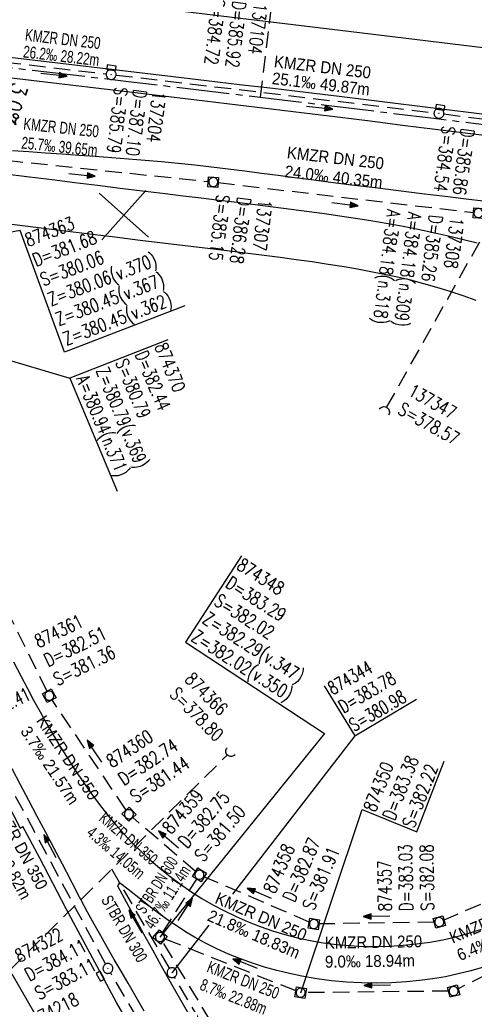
# Model space of a CAD drawing. Header units: millimetres. Extents: x -519 to 616, y -483 to 277.
# Tile 15 of 26: x 75 to 144, y -310 to -161. Entities that reach past the tile are written whole.
import ezdxf

# ---------------------------------------------------------------- set-up
doc = ezdxf.new("R2010")
doc.units = ezdxf.units.MM
doc.header["$LTSCALE"] = 10
for name, pattern in [('ACHSE', [5.5, 4, -0.5, 0.5, -0.5]), ('LT00', [0]), ('LT17', [0.15, 0.1, -0.05]), ('STRICHLINIE2', [0.375, 0.25, -0.125])]:
    doc.linetypes.add(name, pattern=pattern)
for name, color, linetype in [('--EK_000-Halt-Pfeil', 4, 'LT00'), ('--EK_000-Halt-Text', 140, 'LT00'), ('--EK_000-Haltung', 7, 'STRICHLINIE2'), ('--EK_000-Schacht-Text', 5, 'LT00'), ('--EK_01-Schacht-Text', 5, 'LT00'), ('--EK_04-Schacht-Text', 5, 'LT00'), ('--EK_07-Halt-Pfeil', 4, 'LT00'), ('--EK_07-Halt-Text', 140, 'LT00'), ('--EK_07-Haltung', 7, 'STRICHLINIE2'), ('--EK_07-Schacht-Text', 5, 'LT00'), ('--EK_08-Halt-Pfeil', 4, 'LT00'), ('--EK_08-Halt-Text', 140, 'LT00'), ('--EK_08-Haltung', 7, 'STRICHLINIE2'), ('--EK_08-Schacht-Text', 5, 'LT00'), ('--EK_10-Halt-Pfeil', 4, 'LT00'), ('--EK_10-Halt-Text', 140, 'LT00'), ('--EK_10-Haltung', 7, 'STRICHLINIE2'), ('--EK_10-Schacht-Text', 5, 'LT00'), ('--EK_12-Halt-Pfeil', 4, 'LT00'), ('--EK_12-Halt-Text', 140, 'LT00'), ('--EK_12-Haltung', 7, 'STRICHLINIE2'), ('--EK_12-Schacht-Text', 5, 'LT00'), ('--EK_13-Haltung', 7, 'STRICHLINIE2'), ('--EK_13-Schacht-Text', 5, 'LT00'), ('--EK_A-TEXT-KILOMETER', 30, 'LT17'), ('--EK_FBR', 2, 'LT00'), ('--EK_Haltung-nachrichtlich', 81, 'STRICHLINIE2'), ('-AX-020', 30, 'ACHSE'), ('-QUE-20W', 11, 'Continuous'), ('V_KA_MULD', 182, 'LT00'), ('V_KA_PRUF', 182, 'LT00'), ('V_P_SK', 182, 'LT00'), ('V_P_UK_DL', 182, 'LT00'), ('V_RASTER_75', 121, 'LT00')]:
    doc.layers.add(name, color=color, linetype=linetype)
doc.styles.add('Haltungsbeschriftung', font='arial.ttf', dxfattribs={"width": 0.75})
doc.styles.add('ROMANS', font='ROMANS.shx', dxfattribs={"width": 0.8})
doc.styles.add('schachtbeschriftung', font='romans.shx', dxfattribs={"width": 0.75, "height": 0.2})

# ---------------------------------------------------------------- blocks, each defined once
blk = doc.blocks.new('SYMB0652')
at = {"color": 0, "linetype": 'ByBlock'}
blk.add_lwpolyline([(-0.15, -0.075), (0.15, -0.075), (0.15, 0.075), (-0.15, 0.075), (-0.15, -0.075)], dxfattribs=at)
blk = doc.blocks.new('SYMB0003')
at = {"color": 0, "linetype": 'ByBlock'}
for p, q in [((-0.015712, 0), (0.010166, 0.012015)), ((0, -0.021257), (-0.015712, 0)), ((0.010166, 0.012015), (0, -0.021257))]:
    blk.add_line(p, q, dxfattribs=at)
for points in [[(-0.031395, 0.499013), (-0.093691, 0.491144), (-0.154509, 0.475528), (-0.21289, 0.452414), (-0.267913, 0.422164), (-0.318712, 0.385257), (-0.364484, 0.342274), (-0.404509, 0.293893), (-0.438154, 0.240877), (-0.464888, 0.184062), (-0.484292, 0.124345), (-0.496058, 0.062667), (-0.5, 0)], [(-0.5, 0), (-0.496058, -0.062667), (-0.484292, -0.124345), (-0.464888, -0.184062), (-0.438154, -0.240877), (-0.404509, -0.293893), (-0.364485, -0.342274), (-0.318712, -0.385257), (-0.267914, -0.422164), (-0.21289, -0.452414), (-0.154509, -0.475529), (-0.093691, -0.491144), (-0.031395, -0.499014), (0.031395, -0.499014)], [(0.5, 0), (0.496057, 0.062667), (0.484292, 0.124345), (0.464888, 0.184062), (0.438153, 0.240877), (0.404509, 0.293893), (0.364484, 0.342274), (0.318712, 0.385257), (0.267913, 0.422164), (0.21289, 0.452414), (0.154509, 0.475528), (0.093691, 0.491144), (0.031395, 0.499013), (-0.031395, 0.499013)], [(0.031395, -0.499014), (0.093691, -0.491144), (0.154509, -0.475529), (0.21289, -0.452414), (0.267914, -0.422164), (0.318712, -0.385257), (0.364485, -0.342274), (0.404509, -0.293893), (0.438154, -0.240877), (0.464889, -0.184062), (0.484292, -0.124345), (0.496058, -0.062667), (0.5, 0)]]:
    blk.add_lwpolyline(points, dxfattribs=at)
blk = doc.blocks.new('SYMB1210')
at = {"color": 0, "linetype": 'ByBlock'}
blk.add_line((0.018815, -0.179014), (0.055623, -0.17119), dxfattribs=at)
for points in [[(-0.2, -0.2), (-0.2, 0.2), (0.2, 0.2), (0.2, -0.2), (-0.2, -0.2)], [(0.018815, 0.179014), (-0.018815, 0.179014), (-0.055623, 0.17119), (-0.09, 0.155885), (-0.120444, 0.133766), (-0.145623, 0.105801), (-0.164438, 0.073213), (-0.176067, 0.037424), (-0.18, 0)], [(-0.18, 0), (-0.176067, -0.037424), (-0.164438, -0.073213), (-0.145623, -0.105801), (-0.120444, -0.133766), (-0.09, -0.155885), (-0.055623, -0.17119), (-0.018815, -0.179014), (0.018815, -0.179014)], [(0.18, 0), (0.176067, 0.037424), (0.164438, 0.073213), (0.145623, 0.105801), (0.120444, 0.133766), (0.09, 0.155885), (0.055623, 0.17119), (0.018815, 0.179014)], [(0.055623, -0.17119), (0.09, -0.155885), (0.120444, -0.133766), (0.145623, -0.105801), (0.164438, -0.073213), (0.176067, -0.037424), (0.18, 0)]]:
    blk.add_lwpolyline(points, dxfattribs=at)
blk = doc.blocks.new('SYMB1107')
at = {"color": 0, "linetype": 'ByBlock'}
for points in [[(-0.2, 0), (-0.196157, 0.039018), (-0.184776, 0.076537), (-0.166294, 0.111114), (-0.141421, 0.141421), (-0.111114, 0.166294), (-0.076537, 0.184776), (-0.039018, 0.196157), (0, 0.2)], [(0, 0.2), (0.039018, 0.196157), (0.076537, 0.184776), (0.111114, 0.166294), (0.141421, 0.141421), (0.166294, 0.111114), (0.184776, 0.076537), (0.196157, 0.039018), (0.2, 0)]]:
    blk.add_lwpolyline(points, dxfattribs=at)
blk = doc.blocks.new('SYMB0070')
at = {"color": 0, "linetype": 'ByBlock'}
for p, q in [((-0.5, 0), (0.2, 0)), ((0.5, 0), (0.2, 0.1)), ((0.2, 0.1), (0.2, 0)), ((0.468, 0), (0.21, 0.086)), ((0.21, 0.086), (0.21, -0.086)), ((0.21, -0.086), (0.468, 0)), ((0.22, -0.072), (0.437, 0)), ((0.23, -0.058), (0.405, 0)), ((0.24, -0.045), (0.374, 0)), ((0.342, 0), (0.25, 0.031)), ((0.25, 0.031), (0.25, -0.031)), ((0.25, -0.031), (0.342, 0)), ((0.26, -0.017), (0.31, 0)), ((0.27, -0.003), (0.279, 0))]:
    blk.add_line(p, q, dxfattribs=at)
for points in [[(0.2, 0), (0.2, -0.1), (0.5, 0)], [(0.437, 0), (0.22, 0.072), (0.22, -0.072)], [(0.405, 0), (0.23, 0.058), (0.23, -0.058)], [(0.374, 0), (0.24, 0.045), (0.24, -0.045)], [(0.31, 0), (0.26, 0.017), (0.26, -0.017)], [(0.279, 0), (0.27, 0.003), (0.27, -0.003)]]:
    blk.add_lwpolyline(points, dxfattribs=at)

msp = doc.modelspace()

# ---------------------------------------------------------------- linework, layer by layer
at = {"layer": '--EK_000-Haltung'}
for p, q in [((61.46, -166.5), (88, -169.58)), ((89.49, -169.75), (137.53, -175.45)), ((139.02, -175.63), (187.13, -181.89))]:
    msp.add_line(p, q, dxfattribs=at)
at = {"layer": '--EK_07-Haltung'}
for p, q in [((79.07, -262.91), (62.29, -228.89)), ((91.02, -280.85), (79.82, -264.21)), ((101.52, -290.15), (92.01, -281.97)), ((96.52, -299.41), (101.68, -291.28)), ((118.69, -297.78), (102.77, -290.94)), ((154.92, -290.73), (139.01, -297.49)), ((137.57, -297.8), (120.13, -298.07)), ((113.51, -328.85), (96.5, -300.69))]:
    msp.add_line(p, q, dxfattribs=at)
at = {"layer": '--EK_07-Schacht-Text', "flags": 128}
for points in [[(108.44, -242.45), (100.01, -255.48), (121, -269.28)], [(121, -269.28), (121, -269.28), (96.12, -300.05)]]:
    msp.add_lwpolyline(points, dxfattribs=at)
at = {"layer": '--EK_08-Haltung'}
for p, q in [((87.9, -304.12), (69.33, -269.47)), ((165.67, -295.71), (141.18, -307.88)), ((116.69, -308.19), (96.81, -300.32)), ((107.95, -338.07), (88.64, -305.43)), ((139.76, -308.22), (118.14, -308.45))]:
    msp.add_line(p, q, dxfattribs=at)
at = {"layer": '--EK_08-Schacht-Text', "flags": 128}
for points in [[(99.89, -204.63), (81.69, -211.62), (75, -193.27), (49.59, -198.05)], [(38.68, -202.58), (82.52, -215.55)], [(97.31, -209.77), (82.52, -215.55), (89.64, -232.64)], [(117.39, -308.46), (126.68, -280.78), (134.96, -284.13), (139.09, -273.45)]]:
    msp.add_lwpolyline(points, dxfattribs=at)
at = {"layer": '--EK_10-Haltung'}
for p, q in [((65.48, -181.85), (103.42, -185.85)), ((104.91, -186.02), (143.5, -190.54))]:
    msp.add_line(p, q, dxfattribs=at)
at = {"layer": '--EK_12-Haltung'}
msp.add_line((109.78, -325.77), (98.33, -306.08), dxfattribs=at)
at = {"layer": '--EK_12-Schacht-Text'}
for p, q in [((125.56, -269.62), (107.08, -293.59)), ((103.49, -298.24), (97.95, -305.43))]:
    msp.add_line(p, q, dxfattribs=at)
at = {"layer": '--EK_12-Schacht-Text', "flags": 128}
msp.add_lwpolyline([(120.93, -262.07), (125.56, -269.62), (134.87, -264.08)], dxfattribs=at)
at = {"layer": '--EK_13-Haltung'}
for p, q in [((130.37, -220.01), (203.72, -89.42)), ((17.57, -360.32), (106.33, -272.49))]:
    msp.add_line(p, q, dxfattribs=at)
at = {"layer": '--EK_A-TEXT-KILOMETER', "ltscale": 2.5}
msp.add_line((111.32, -173.11), (115.52, -138.36), dxfattribs=at)
at = {"layer": '--EK_FBR'}
msp.add_line((90.03, -291.84), (89.72, -292.3), dxfattribs=at)
for points in [[(347.61, -191.12), (337.39, -189.87), (326.68, -188.53), (321.39, -187.8), (313.34, -186.77), (297.78, -184.87), (278.05, -182.4), (252.97, -179.28), (233.75, -176.78), (232.82, -176.66), (229.04, -176.2), (202.84, -172.86), (178.93, -169.86), (164.15, -168.04), (148.71, -166.1), (124.59, -163.17), (99.95, -160.19), (73.77, -156.52), (56.93, -154.05), (46.17, -152.5), (40.96, -151.86), (22.72, -149.86)], [(32.24, -189.88), (35.34, -197.69), (41.31, -212.25), (50.54, -233.54), (60.58, -255.05), (70.9, -275.74), (75.02, -283.58), (75.43, -283.36)], [(73.73, -274.56), (74.99, -276.97), (76.26, -279.37), (77.54, -281.78), (78.81, -284.18), (80.09, -286.59), (81.36, -288.99), (82.63, -291.41)], [(89.58, -309.96), (81.95, -295.78), (77.97, -288.15), (75.43, -283.36)], [(89.72, -292.3), (91.03, -294.73), (92.34, -297.15), (93.66, -299.58), (94.98, -302), (96.32, -304.41), (97.86, -307.15), (99.42, -309.87), (100.99, -312.59), (102.58, -315.3), (104.45, -318.45), (106.33, -321.59), (108.22, -324.71), (110.13, -327.83), (112.05, -330.95)], [(101.34, -300.05), (100.01, -299.25), (98.71, -298.41), (97.43, -297.54), (96.17, -296.63), (94.92, -295.7), (93.69, -294.75), (92.46, -293.79), (91.25, -292.82), (90.03, -291.84)], [(90.81, -312.11), (89.58, -309.96)]]:
    msp.add_lwpolyline(points, dxfattribs=at)
at = {"layer": '--EK_FBR', "color": 2}
for points in [[(147.62, -176.03), (143.55, -175.53), (139.48, -175.03), (135.41, -174.52), (131.33, -174.02), (127.26, -173.52), (123.19, -173.02), (118.18, -172.41), (113.16, -171.81), (108.15, -171.21), (103.14, -170.62), (98.12, -170.03), (89.61, -169.02), (81.09, -168.01), (72.57, -167)], [(72.44, -170.03), (76.68, -170.54), (80.92, -171.04), (85.16, -171.54), (89.4, -172.03), (93.64, -172.53), (97.87, -173.03), (102.89, -173.63), (107.9, -174.24), (112.91, -174.85), (117.92, -175.46), (122.94, -176.08), (127.87, -176.7), (132.79, -177.31), (137.72, -177.93), (142.65, -178.54), (147.58, -179.15), (152.73, -179.78), (157.87, -180.4), (163.02, -181.02), (167.75, -181.59), (172.48, -182.16), (177.22, -182.72)], [(146.32, -188.98), (142.78, -188.55), (139.24, -188.12), (135.7, -187.69), (132.16, -187.26), (128.62, -186.82), (125.08, -186.38), (121.54, -185.93), (119.02, -185.61), (116.51, -185.28), (113.99, -184.95), (111.48, -184.62), (108.96, -184.3), (106.45, -183.99), (103.93, -183.69), (101.41, -183.4), (98.89, -183.14), (96.37, -182.89), (93.87, -182.66), (91.36, -182.45), (88.86, -182.26), (86.35, -182.07), (83.85, -181.9), (81.34, -181.73), (78.84, -181.55), (76.33, -181.38), (73.83, -181.19)], [(72.34, -184.63), (76.43, -185.14), (79.85, -185.56), (83.26, -185.99), (86.68, -186.42), (90.1, -186.84), (93.51, -187.26), (96.93, -187.68), (99.65, -188.01), (102.37, -188.33), (105.09, -188.66), (107.8, -188.98), (110.52, -189.32), (113.24, -189.66), (115.96, -190.01), (118.67, -190.37), (121, -190.69), (123.33, -191.02), (125.65, -191.38), (127.97, -191.75), (130.29, -192.14), (132.6, -192.56), (134.9, -193.01), (137.2, -193.49), (139.49, -194), (141.77, -194.55), (144.04, -195.14)], [(72.34, -184.63), (76.43, -185.14), (79.85, -185.56), (83.26, -185.99), (86.68, -186.42), (90.1, -186.84), (93.51, -187.26), (96.93, -187.68), (99.65, -188.01), (102.37, -188.33), (105.09, -188.66), (107.8, -188.98), (110.52, -189.32), (113.24, -189.66), (115.96, -190.01), (118.67, -190.37), (121, -190.69), (123.33, -191.02), (125.65, -191.38), (127.97, -191.75), (130.29, -192.14), (132.6, -192.56), (134.9, -193.01), (137.2, -193.49), (139.49, -194), (141.77, -194.55), (144.04, -195.14)], [(143.93, -203.85), (141.96, -203.13), (139.98, -202.46), (137.97, -201.85), (136, -201.29), (134.01, -200.78), (132.01, -200.31), (130.01, -199.88), (128, -199.48), (125.98, -199.11), (123.96, -198.76), (121.55, -198.37), (119.14, -198.01), (116.73, -197.67), (114.31, -197.34), (111.89, -197.03), (109.47, -196.73), (107.05, -196.44), (104.63, -196.14), (100.79, -195.68), (96.96, -195.21), (93.13, -194.74), (89.29, -194.26), (85.46, -193.79), (81.42, -193.3), (77.39, -192.81), (73.35, -192.32)], [(74, -258.43), (75.16, -260.68), (76.09, -262.46), (77.03, -264.24), (78, -266), (78.98, -267.76), (79.99, -269.5), (81.02, -271.22), (82.08, -272.93), (83.17, -274.62), (84.15, -276.1), (85.16, -277.55), (86.2, -278.98), (87.27, -280.4), (88.37, -281.78), (89.51, -283.13), (90.69, -284.46), (91.9, -285.75), (93.27, -287.11), (94.69, -288.43), (96.15, -289.7), (97.66, -290.91), (99.22, -292.07), (100.81, -293.17), (102.45, -294.21), (104.12, -295.19), (105.86, -296.11), (107.63, -296.96), (109.43, -297.74), (111.26, -298.46), (113.12, -299.09), (115, -299.66), (116.9, -300.15), (118.82, -300.56), (120.81, -300.91), (122.81, -301.17), (124.82, -301.35), (126.83, -301.46), (128.84, -301.48), (130.86, -301.43), (132.88, -301.3), (134.88, -301.09), (136.88, -300.81), (138.87, -300.45), (140.84, -300), (142.78, -299.48), (144.7, -298.87)], [(93.76, -311.23), (92.33, -308.78), (91.3, -307.01), (90.26, -305.23), (89.23, -303.45), (88.21, -301.66), (87.2, -299.88), (86.19, -298.08), (85.2, -296.28), (84.23, -294.47), (83.69, -293.45), (83.16, -292.43), (82.63, -291.41)], [(145, -304.62), (143.1, -305.16), (141.18, -305.63), (139.25, -306.04), (137.31, -306.37), (135.35, -306.63), (133.39, -306.83), (131.12, -306.97), (128.86, -307.03), (126.59, -306.99), (124.32, -306.87), (122.06, -306.66), (119.81, -306.36), (117.57, -305.97), (115.68, -305.58), (113.8, -305.11), (111.94, -304.59), (110.1, -304), (108.28, -303.34), (106.49, -302.62), (104.74, -301.83), (103.02, -300.97), (101.34, -300.05)], [(77.29, -311.73), (76.12, -309.71), (74.95, -307.68), (73.79, -305.65)]]:
    msp.add_lwpolyline(points, dxfattribs=at)
at = {"layer": '--EK_Haltung-nachrichtlich'}
msp.add_line((97.58, -304.77), (88.85, -289.79), dxfattribs=at)
at = {"layer": '-AX-020', "ltscale": 0.2, "flags": 128}
msp.add_lwpolyline([(-493.87, -141.36), (-486.27, -141.05), (-470.78, -140.5), (-455.3, -140.02), (-439.81, -139.63), (-424.32, -139.32), (-408.83, -139.08), (-393.34, -138.93), (-377.85, -138.86), (-362.36, -138.86), (-346.87, -138.95), (-331.38, -139.12), (-315.89, -139.36), (-300.4, -139.69), (-284.91, -140.1), (-269.43, -140.58), (-253.95, -141.15), (-238.47, -141.79), (-232.64, -142.06), (-217.17, -142.81), (-201.7, -143.65), (-186.24, -144.56), (-170.78, -145.54), (-155.32, -146.59), (-139.87, -147.7), (-124.42, -148.88), (-108.98, -150.13), (-93.54, -151.43), (-78.11, -152.79), (-62.68, -154.2), (-47.26, -155.66), (-31.84, -157.17), (-16.43, -158.73), (-1.02, -160.33), (14.39, -161.98), (29.79, -163.66), (45.18, -165.38), (60.57, -167.13), (75.96, -168.91), (91.35, -170.72), (106.73, -172.55), (122.11, -174.41), (137.49, -176.29), (152.87, -178.19), (168.24, -180.1), (183.61, -182.03), (198.98, -183.96), (214.35, -185.9), (229.72, -187.85), (244.81, -189.77), (264.65, -192.28), (284.5, -194.8), (304.34, -197.3), (324.18, -199.78), (344.03, -202.24), (363.88, -204.68), (383.74, -207.08), (403.6, -209.44), (423.46, -211.76), (431.13, -212.64)], dxfattribs=at)
at = {"layer": 'V_RASTER_75'}
for p, q in [((87.35, -194.68), (93.99, -187.2)), ((86.94, -187.62), (94.41, -194.26))]:
    msp.add_line(p, q, dxfattribs=at)

# ---------------------------------------------------------------- block references
at = {"layer": '--EK_000-Halt-Pfeil', "yscale": 4.000000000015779, "zscale": 4}
for p, xscale, rotation in [((80.12, -169.69), 3.999999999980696, 353.3878494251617), ((120.24, -174.67), 3.999999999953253, 353.2371394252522)]:
    msp.add_blockref('SYMB0070', p, dxfattribs=dict(at, xscale=xscale, rotation=rotation))
at = {"layer": '--EK_07-Halt-Pfeil', "yscale": 4.000000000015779, "zscale": 4}
for p, xscale, rotation in [((86.25, -271.97), 4.000000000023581, 123.9329593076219), ((97.41, -285.3), 4.000000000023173, 139.2813193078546), ((111.13, -293.44), 4.000000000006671, 156.7363493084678), ((99.95, -295.88), 4.000000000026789, 57.60405930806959), ((128.84, -296.93), 3.999999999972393, 180.8857793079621)]:
    msp.add_blockref('SYMB0070', p, dxfattribs=dict(at, xscale=xscale, rotation=rotation))
at = {"layer": '--EK_08-Halt-Pfeil', "yscale": 4.000000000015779, "zscale": 4}
for p, xscale, rotation in [((79.5, -286.32), 4.000000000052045, 118.1845693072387), ((108.98, -304.06), 4.000000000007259, 158.4207893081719), ((128.94, -307.34), 3.99999999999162, 180.6054893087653)]:
    msp.add_blockref('SYMB0070', p, dxfattribs=dict(at, xscale=xscale, rotation=rotation))
at = {"layer": '--EK_10-Halt-Pfeil', "yscale": 4.000000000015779, "zscale": 4}
for p, xscale, rotation in [((84.35, -184.84), 4.00000000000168, 353.9668593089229), ((124.09, -189.27), 3.999999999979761, 353.3234493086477)]:
    msp.add_blockref('SYMB0070', p, dxfattribs=dict(at, xscale=xscale, rotation=rotation))
at = {"layer": '--EK_12-Halt-Pfeil', "xscale": 3.999999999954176, "yscale": 4.000000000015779, "zscale": 4, "rotation": 120.1855393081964}
msp.add_blockref('SYMB0070', (92.45, -297.69), dxfattribs=at)
at = {"layer": 'V_KA_MULD', "zscale": 3.8}
for p, xscale, yscale, rotation in [((104.17, -185.93), 3.800000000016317, 3.799999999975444, 356.3090993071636), ((144.24, -190.62), 3.800000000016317, 3.799999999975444, 356.3090993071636), ((79.4, -263.58), 3.79999999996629, 3.799999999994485, 299.0800036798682), ((91.44, -281.48), 3.800000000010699, 3.799999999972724, 312.9213543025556), ((102.09, -290.64), 3.800000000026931, 3.799999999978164, 328.0282718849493), ((119.38, -298.08), 3.800000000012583, 3.799999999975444, 350.704974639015), ((138.32, -297.79), 3.800000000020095, 3.799999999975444, 15.35333896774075), ((96.12, -300.05), 3.800000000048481, 3.799999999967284, 318.5627974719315), ((117.39, -308.46), 3.800000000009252, 3.799999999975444, 350.9782571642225), ((140.51, -308.22), 3.800000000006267, 3.799999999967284, 14.91759325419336)]:
    msp.add_blockref('SYMB1210', p, dxfattribs=dict(at, xscale=xscale, yscale=yscale, rotation=rotation))
at = {"layer": 'V_KA_PRUF', "xscale": 1.500000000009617, "yscale": 1.500000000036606, "zscale": 1.5, "rotation": 4.066199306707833}
for p in [(88.75, -169.67), (138.28, -175.54), (88.26, -304.79), (97.95, -305.43)]:
    msp.add_blockref('SYMB0003', p, dxfattribs=at)
at = {"layer": 'V_P_SK', "zscale": 4.5}
for p, xscale, yscale, rotation in [((88.8, -168.65), 4.500000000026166, 4.500000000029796, 353.2483327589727), ((138.48, -174.64), 4.500000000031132, 4.500000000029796, 352.9475253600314), ((87.11, -305.98), 4.500000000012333, 4.500000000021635, 298.2589937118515)]:
    msp.add_blockref('SYMB0652', p, dxfattribs=dict(at, xscale=xscale, yscale=yscale, rotation=rotation))
at = {"layer": 'V_P_UK_DL', "zscale": 4}
for p, xscale, yscale, rotation in [((130, -220.67), 3.999999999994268, 4.00000000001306, 327.8701256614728), ((106.87, -271.96), 3.999999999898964, 4.000000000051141, 138.6786051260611)]:
    msp.add_blockref('SYMB1107', p, dxfattribs=dict(at, xscale=xscale, yscale=yscale, rotation=rotation))

# ---------------------------------------------------------------- texts
at = {"layer": '--EK_000-Halt-Text', "style": 'Haltungsbeschriftung'}
for s, rotation, width, p in [('KMZR DN 250', 353.3879, 0.7, (75.67, -164.54)), ('26.2‰ 28.22m', 353.3879, 0.7, (75.38, -167.08)), ('KMZR DN 250', 353.2371, 0.9, (113.28, -168.57)), ('25.1‰ 49.87m', 353.2371, 0.9, (112.98, -171.11))]:
    msp.add_text(s, height=1.8, rotation=rotation, dxfattribs=dict(at, width=width)).set_placement(p)
at = {"layer": '--EK_000-Schacht-Text', "style": 'schachtbeschriftung', "width": 0.75}
for s, rotation, p in [('S=385.79', 263.2371, (89.29, -171.49)), ('D=387.10', 263.2371, (92.15, -171.83)), ('137204', 263.2371, (95.01, -172.17)), ('S=384.54', 262.5962, (138.79, -177.37)), ('D=385.86', 262.5962, (141.65, -177.74))]:
    msp.add_text(s, height=2, rotation=rotation, dxfattribs=at).set_placement(p)
at = {"layer": '--EK_01-Schacht-Text', "style": 'schachtbeschriftung', "width": 0.75}
for s, p in [('S=384.72', (103.98, -158.13)), ('D=385.92', (107.16, -158.49)), ('137104', (110.34, -158.85))]:
    msp.add_text(s, height=2, rotation=263.5121, dxfattribs=at).set_placement(p)
at = {"layer": '--EK_04-Schacht-Text', "style": 'schachtbeschriftung', "width": 0.75}
msp.add_text('874218', height=2, rotation=27.9293, dxfattribs=at).set_placement((77.26, -313.73))
at = {"layer": '--EK_07-Halt-Text', "style": 'Haltungsbeschriftung'}
for s, rotation, width, p in [('KMZR DN 350', 303.933, 0.9, (77.35, -267.35)), ('3.7‰ 21.57m', 303.933, 0.9, (74.96, -268.96)), ('KMZR DN 350', 319.2813, 0.65, (86.77, -282.35)), ('4.3‰ 14.05m', 319.2813, 0.7, (84.89, -284.53)), ('STBR DN 600', 57.6041, 0.6, (93.81, -296.7)), ('46.7‰ 11.14m', 57.6041, 0.65, (95.11, -299.03)), ('KMZR DN 250', 336.7364, 0.9, (104.29, -294.86)), ('KMZR DN 250', 23.0364, 0.9, (140.35, -301.05)), ('21.8‰ 18.83m', 336.7364, 0.9, (103.15, -297.51)), ('6.4‰ 18.79m', 23.0364, 0.9, (141.48, -303.7)), ('KMZR DN 250', 0.8858, 0.9, (121.04, -301.81)), ('9.0‰ 18.94m', 0.8858, 0.9, (121.08, -304.69))]:
    msp.add_text(s, height=1.8, rotation=rotation, dxfattribs=dict(at, width=width)).set_placement(p)
at = {"layer": '--EK_07-Schacht-Text', "style": 'schachtbeschriftung', "width": 0.75}
for s, rotation, p in [('874348', 327.6041, (107.56, -244.34)), ('D=383.29', 327.6041, (105.84, -247.05)), ('S=382.02', 327.6041, (104.13, -249.75)), ('Z=382.29(v.347)', 327.6041, (102.41, -252.45)), ('874361', 26.2449, (77.81, -256.4)), ('D=382.51', 26.2449, (79.22, -259.27)), ('Z=382.02(v.350)', 327.6041, (100.7, -255.15)), ('S=381.36', 26.2449, (80.64, -262.14)), ('874360', 33.933, (88.9, -274.57)), ('D=382.74', 33.933, (90.68, -277.22)), ('S=381.44', 33.933, (92.47, -279.88)), ('874359', 49.2813, (97.81, -284.65)), ('D=382.75', 49.2813, (100.23, -286.74)), ('S=381.50', 49.2813, (102.66, -288.83)), ('874358', 66.7364, (113.5, -293.65)), ('D=382.87', 66.7364, (116.44, -294.91)), ('S=381.91', 66.7364, (119.38, -296.17)), ('D=383.03', 90.8858, (134.34, -296.1)), ('S=382.08', 90.8858, (137.54, -296.05)), ('874357', 90.8858, (131.14, -296.15))]:
    msp.add_text(s, height=2, rotation=rotation, dxfattribs=at).set_placement(p)
at = {"layer": '--EK_08-Halt-Text', "style": 'Haltungsbeschriftung'}
for s, rotation, width, p in [('KMZR DN 350', 298.1846, 0.9, (70.73, -280.13)), ('17.1‰ 40.82m', 298.1846, 0.9, (68.19, -281.49)), ('KMZR DN 250', 338.4208, 0.7, (103.06, -305.27)), ('8.7‰ 22.88m', 338.4208, 0.7, (102, -307.95))]:
    msp.add_text(s, height=1.8, rotation=rotation, dxfattribs=dict(at, width=width)).set_placement(p)
at = {"layer": '--EK_08-Schacht-Text', "style": 'schachtbeschriftung'}
for s, rotation, width, p in [('874363', 21.0579, 0.75, (76.21, -195.74)), ('D=381.68', 21.0579, 0.75, (77.36, -198.73)), ('S=380.06', 21.0579, 0.75, (78.51, -201.71)), ('Z=380.06(v.370)', 21.0579, 0.75, (79.66, -204.7)), ('Z=380.45(v.367)', 21.0579, 0.75, (80.81, -207.69)), ('Z=380.45(v.362)', 21.0579, 0.75, (81.96, -210.67)), ('874370', 292.5155, 0.75, (95.27, -210.75)), ('S=380.79', 292.5155, 0.7, (89.36, -213.2)), ('D=382.44', 292.5155, 0.7, (92.32, -211.97)), ('Z=380.79(v.369)', 292.5155, 0.7, (86.4, -214.42)), ('A=380.94(n.371)', 292.5155, 0.7, (83.45, -215.65)), ('S=382.41', 25.6267, 0.65, (68.88, -267.84)), ('874350', 68.4208, 0.75, (128.66, -281.3)), ('D=383.38', 68.4208, 0.75, (131.55, -282.56)), ('S=382.22', 68.4208, 0.75, (134.52, -283.74)), ('874322', 28.1846, 0.75, (74.89, -303.96)), ('D=384.11', 28.1846, 0.75, (76.4, -306.79)), ('S=383.11', 28.1846, 0.75, (77.91, -309.61))]:
    msp.add_text(s, height=2, rotation=rotation, dxfattribs=dict(at, width=width)).set_placement(p)
at = {"layer": '--EK_10-Halt-Text', "style": 'Haltungsbeschriftung'}
for s, rotation, width, p in [('KMZR DN 250', 353.9669, 0.7, (75.42, -177.99)), ('25.7‰ 39.65m', 353.9669, 0.7, (75.11, -180.85)), ('KMZR DN 250', 353.3235, 0.9, (115.24, -182.32)), ('24.0‰ 40.35m', 353.3235, 0.9, (114.9, -185.18))]:
    msp.add_text(s, height=1.8, rotation=rotation, dxfattribs=dict(at, width=width)).set_placement(p)
at = {"layer": '--EK_10-Schacht-Text', "style": 'schachtbeschriftung', "width": 0.75}
for s, rotation, p in [('S=385.15', 263.3235, (104.71, -187.76)), ('D=386.28', 263.3235, (107.89, -188.13)), ('137307', 263.3235, (111.07, -188.5)), ('A=384.18(n.318)', 262.9174, (130.5, -190.02)), ('A=384.18(n.309)', 262.9174, (133.68, -190.42)), ('D=385.26', 262.9174, (136.85, -190.81)), ('137308', 262.9174, (140.03, -191.21))]:
    msp.add_text(s, height=2, rotation=rotation, dxfattribs=at).set_placement(p)
at = {"layer": '--EK_12-Halt-Text', "style": 'Haltungsbeschriftung', "width": 0.7}
msp.add_text('STBR DN 300', height=1.8, rotation=300.1855, dxfattribs=at).set_placement((87.17, -294.42))
at = {"layer": '--EK_12-Schacht-Text', "style": 'schachtbeschriftung', "width": 0.7}
for s, p in [('874344', (122.23, -263.52)), ('D=383.78', (123.84, -266.29)), ('S=380.98', (125.45, -269.05))]:
    msp.add_text(s, height=2, rotation=30.1855, dxfattribs=at).set_placement(p)
at = {"layer": '--EK_13-Schacht-Text', "style": 'schachtbeschriftung', "width": 0.75}
for s, rotation, p in [('137347', 330.6788, (133.46, -218.08)), ('S=378.57', 330.6788, (131.9, -220.87)), ('874366', 314.6975, (99.73, -261.25)), ('S=378.80', 314.6975, (97.46, -263.5))]:
    msp.add_text(s, height=2, rotation=rotation, dxfattribs=at).set_placement(p)
at = {"layer": '-QUE-20W', "style": 'ROMANS', "width": 0.8}
msp.add_text('3,0%%%', height=2.5, rotation=252.0622, dxfattribs=at).set_placement((73.85, -170.71))

doc.saveas('drawing.dxf')
